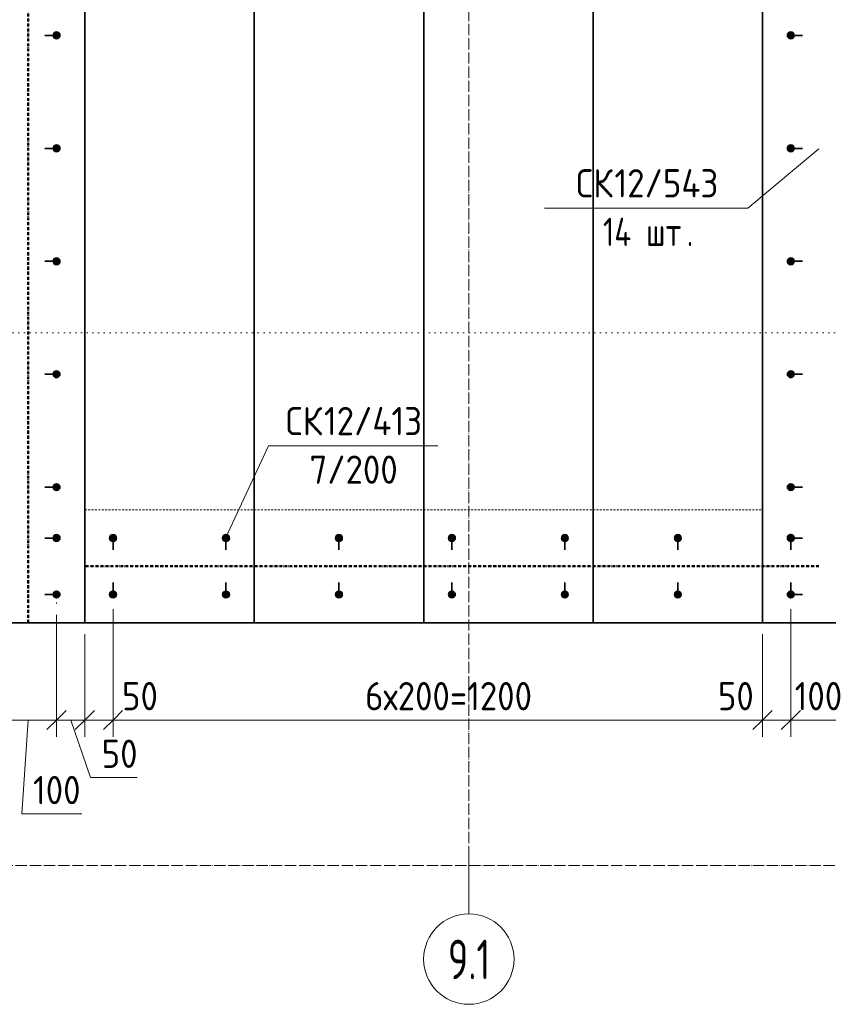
# Model space of a CAD drawing. Header units: millimetres. Extents: x 20745 to 44684, y -2139 to 75713.
# Tile 26 of 28: x 42494 to 43926, y 72149 to 73893. Entities that reach past the tile are written whole.
import ezdxf

# ---------------------------------------------------------------- set-up
doc = ezdxf.new("R2010")
doc.units = ezdxf.units.MM
for name, pattern in [('01 Штриховая _4 мм_', [6, 3.5, -2.5]), ('02 Штрихпунктирная _20 мм_', [25, 20, -2.5, 0, -2.5]), ('03 Штрихпункт с 2 точками _5 мм_', [8.6, 5, -1.2, 0, -1.2, 0, -1.2]), ('04 Пунктир 10мм', [10, 0, -10])]:
    doc.linetypes.add(name, pattern=pattern)
for name, color, linetype, lineweight in [('AA_Dim', 7, 'Continuous', 9), ('AA_Dim-20', 7, 'Continuous', 9), ('AA_Linii', 7, 'Continuous', 9), ('AA_Razrez', 7, 'Continuous', 9), ('AA_Vinoska', 7, 'Continuous', 9), ('AF_Element', 7, 'Continuous', 60), ('AF_Element_Арматура', 7, 'Continuous', 20), ('AF_Element_Опалубка', 7, 'Continuous', 20), ('AF_Perekritie', 7, 'Continuous', 60), ('AF_Perekritie_Опалубка', 7, 'Continuous', 20), ('AF_Stena', 7, '01 Штриховая _4 мм_', 20), ('AF_Stena_Опалубка', 7, 'Continuous', 20), ('KR_Armatura', 7, 'Continuous', 20), ('KR_Armatura_Tonkie', 7, 'Continuous', 20), ('Оси', 7, 'Continuous', 9)]:
    doc.layers.add(name, color=color, linetype=linetype, lineweight=lineweight)
doc.styles.add('ISOCPEUR', font='isocpeur.ttf', dxfattribs={"width": 0.7, "height": 70})
doc.styles.add('ISOCPEUR_2', font='isocpeur.ttf', dxfattribs={"width": 0.9, "height": 50})
doc.styles.add('ISOCPEUR_3', font='isocpeur.ttf', dxfattribs={"width": 0.8, "height": 50})
doc.dimstyles.new('00_Точн_3_знака__прозр_', dxfattribs={"dimscale": 304.8, "dimtxt": 49.799059, "dimasz": 0.111549, "dimexe": 0.098425, "dimexo": 0.065617, "dimgap": 0.006562, "dimtad": 1, "dimdec": 3, "dimrnd": 0.001, "dimdsep": 46, "dimtxsty": 'ISOCPEUR_2', "dimblk1": 'OBLIQUE', "dimblk2": 'OBLIQUE', "dimsah": 1, "dimcen": 0.09, "dimdle": 0.098425, "dimazin": 0, "dimtfac": 1, "dimtdec": 4, "dimtix": 1, "dimtmove": 0, "dimatfit": 3, "dimfxl": 1, "dimtvp": 1, "dimtolj": 1, "dimtzin": 0, "dimlwd": 18, "dimlwe": 18, "dimarcsym": 2})
doc.dimstyles.new('00_Точн_3_знака__прозр__1', dxfattribs={"dimscale": 304.8, "dimtxt": 49.799059, "dimasz": 0.111549, "dimexe": 0.098425, "dimexo": 0.065617, "dimgap": 0.006562, "dimtad": 1, "dimdec": 3, "dimrnd": 0.001, "dimdsep": 46, "dimtxsty": 'ISOCPEUR_2', "dimblk1": 'OBLIQUE', "dimblk2": 'OBLIQUE', "dimsah": 1, "dimcen": 0.09, "dimdle": 0.098425, "dimazin": 0, "dimtfac": 1, "dimtdec": 4, "dimtix": 1, "dimtmove": 1, "dimatfit": 3, "dimfxl": 1, "dimtvp": 1, "dimtolj": 1, "dimtzin": 0, "dimlwd": 18, "dimlwe": 18, "dimarcsym": 2})
doc.dimstyles.new('05_Округл_1мм__прозр_', dxfattribs={"dimscale": 304.8, "dimtxt": 49.799059, "dimasz": 0.111549, "dimexe": 0.098425, "dimexo": 0.065617, "dimgap": 0.006562, "dimtad": 1, "dimdec": 0, "dimdsep": 46, "dimtxsty": 'ISOCPEUR_2', "dimblk1": 'OBLIQUE', "dimblk2": 'OBLIQUE', "dimsah": 1, "dimcen": 0.09, "dimdle": 0.098425, "dimazin": 0, "dimtfac": 1, "dimtdec": 4, "dimtix": 1, "dimtmove": 1, "dimatfit": 3, "dimfxl": 1, "dimtvp": 1, "dimtolj": 1, "dimtzin": 0, "dimlwd": 18, "dimlwe": 18, "dimarcsym": 2})
doc.dimstyles.new('05_Округл_1мм__прозр__1', dxfattribs={"dimscale": 304.8, "dimtxt": 49.799059, "dimasz": 0.111549, "dimexe": 0.098425, "dimexo": 0.065617, "dimgap": 0.006562, "dimtad": 1, "dimdec": 0, "dimdsep": 46, "dimtxsty": 'ISOCPEUR_2', "dimblk1": 'OBLIQUE', "dimblk2": 'OBLIQUE', "dimsah": 1, "dimcen": 0.09, "dimdle": 0.098425, "dimazin": 0, "dimtfac": 1, "dimtdec": 4, "dimtix": 1, "dimtmove": 0, "dimatfit": 3, "dimfxl": 1, "dimtvp": 1, "dimtolj": 1, "dimtzin": 0, "dimlwd": 18, "dimlwe": 18, "dimarcsym": 2})

# ---------------------------------------------------------------- blocks, each defined once
blk = doc.blocks.new('Лестница тип 2 ед1 - Лестница тип 2 ед1-3669405-Арм_КР_-0_100_1 этаж копия 2 копия 1')
at = {"layer": 'AF_Perekritie', "lineweight": 35}
for p, q in [((23320.1, 75115), (23320.1, 72825)), ((23620.1, 75115), (23620.1, 72825)), ((23920.1, 75115), (23920.1, 72825)), ((24220.1, 75115), (24220.1, 72825)), ((24520.1, 75115), (24520.1, 72825)), ((23620.1, 72825), (23320.1, 72825)), ((23920.1, 72825), (23620.1, 72825)), ((23920.1, 72825), (24520.1, 72825)), ((24820.1, 72825), (24520.1, 72825))]:
    blk.add_line(p, q, dxfattribs=at)
blk = doc.blocks.new('Лестница тип 2 ед2 - Лестница тип 2 ед1-3683842-Арм_КР_-0_100_1 этаж копия 2 копия 1')
at = {"layer": 'AF_Element', "lineweight": 20}
for p, q in [((23320.1, 74915), (23320.1, 73025)), ((24520.1, 73025), (24520.1, 74915))]:
    blk.add_line(p, q, dxfattribs=at)
blk = doc.blocks.new('265_Выпуски из плиты П одной длины _ОбщМод_Линия_ - В2 _d12_ L1600_-3824464-Арм_КР_-0_100_1 этаж копия 2 копия 1')
at = {"layer": 'AF_Element', "linetype": '03 Штрихпункт с 2 точками _5 мм_', "lineweight": 50}
blk.add_line((0, 0), (2290, 0), dxfattribs=at)
blk = doc.blocks.new('351_Ряд стержней П переменный шаг _НесАрм_РабПлоск_ - Тип 1-3824490-Арм_КР_-0_100_1 этаж копия 2 копия 1')
at = {"layer": 'KR_Armatura_Tonkie', "lineweight": 35}
for points in [[(94, -111), (95.6, -110.8), (97, -110.2), (98.2, -109.2), (99.2, -108), (99.8, -106.6), (100, -105), (99.8, -103.4), (99.2, -102), (98.2, -100.8), (97, -99.8), (95.6, -99.2), (94, -99), (92.4, -99.2), (91, -99.8), (89.6, -101), (88.8, -102), (88.2, -103.4), (88, -105), (88.2, -106.6), (88.8, -108), (90.3, -109.6), (91, -110.2), (92.4, -110.8)], [(94, -311), (95.6, -310.8), (97.1, -310.1), (98.2, -309.2), (99.2, -308), (99.8, -306.6), (100, -305), (99.8, -303.4), (99.2, -302), (98.2, -300.8), (97, -299.8), (95.6, -299.2), (94, -299), (92.4, -299.2), (91, -299.8), (89.6, -301), (88.8, -302), (88.2, -303.4), (88, -305), (88.2, -306.6), (88.8, -308), (89.8, -309.2), (91, -310.2), (92.4, -310.8)], [(94, -511), (95.9, -510.6), (97, -510.2), (98.2, -509.2), (99.2, -508), (99.8, -506.6), (100, -505), (99.8, -503.4), (99.2, -502), (98.2, -500.8), (97, -499.8), (95.6, -499.2), (94, -499), (92.4, -499.2), (91, -499.8), (89.6, -501), (88.8, -502), (88.2, -503.4), (88, -505), (88.2, -506.6), (88.8, -508), (89.8, -509.2), (91, -510.2), (92.4, -510.8)], [(94, -711), (95.6, -710.8), (97, -710.2), (98.2, -709.2), (99.2, -708), (99.8, -706.6), (100, -705), (99.8, -703.4), (99.2, -702), (98.2, -700.8), (97, -699.8), (95.6, -699.2), (94, -699), (92.4, -699.2), (91, -699.8), (89.6, -701), (88.8, -702), (88.2, -703.4), (88, -705), (88.2, -706.6), (88.8, -708), (89.8, -709.2), (91, -710.2), (92.4, -710.8)], [(94, -911), (95.6, -910.8), (97, -910.2), (98.2, -909.2), (99.2, -908), (99.8, -906.6), (100, -905), (99.8, -903.4), (99.2, -902), (98.2, -900.8), (97, -899.8), (95.6, -899.2), (94, -899), (92.4, -899.2), (91, -899.8), (89.6, -901), (88.8, -902), (88.2, -903.4), (88, -905), (88.2, -906.6), (88.8, -908), (89.8, -909.2), (91, -910.2), (92.4, -910.8)], [(94, -1001), (95.6, -1000.8), (97, -1000.2), (98.2, -999.2), (99.2, -998), (99.8, -996.6), (100, -995), (99.8, -993.4), (99.2, -992), (98.2, -990.8), (97, -989.8), (95.6, -989.2), (94, -989), (92.4, -989.2), (91, -989.8), (89.6, -991), (88.8, -992), (88.2, -993.4), (88, -995), (88.2, -996.6), (88.8, -998), (89.8, -999.2), (91, -1000.2), (92.4, -1000.8)], [(94, -1101), (95.6, -1100.8), (97, -1100.2), (98.2, -1099.2), (99.2, -1098), (99.8, -1096.6), (100, -1095), (99.8, -1093.4), (99.2, -1092), (98.2, -1090.8), (97, -1089.8), (95.6, -1089.2), (94, -1089), (92.4, -1089.2), (91, -1089.8), (89.6, -1091), (88.8, -1092), (88.2, -1093.4), (88, -1095), (88.2, -1096.6), (88.8, -1098), (89.8, -1099.2), (91, -1100.2), (92.4, -1100.8)]]:
    blk.add_hatch(color=256, dxfattribs=at).paths.add_polyline_path(points)
at = {"layer": 'KR_Armatura'}
for centre in [(94, -105), (94, -305), (94, -505), (94, -705), (94, -905), (94, -995), (94, -1095)]:
    blk.add_circle(centre, 6, dxfattribs=at)
at = {"layer": 'KR_Armatura_Tonkie', "lineweight": 35}
for p, q in [((88, -105), (73, -105)), ((88, -305), (73, -305)), ((88, -505), (73, -505)), ((88, -705), (73, -705)), ((88, -905), (73, -905)), ((88, -995), (73, -995)), ((88, -1095), (73, -1095))]:
    blk.add_line(p, q, dxfattribs=at)
for centre, start, end in [((94, -105), 0, 180), ((94, -105), 180, 360), ((94, -305), 0, 180), ((94, -305), 180, 360), ((94, -505), 0, 180), ((94, -505), 180, 360), ((94, -705), 0, 180), ((94, -705), 180, 360), ((94, -905), 0, 180), ((94, -905), 180, 360), ((94, -995), 0, 180), ((94, -995), 180, 360), ((94, -1095), 0, 180), ((94, -1095), 180, 360)]:
    blk.add_arc(centre, 6, start, end, dxfattribs=at)
blk = doc.blocks.new('265_Выпуски из плиты П одной длины _ОбщМод_Линия_ - В3 _d12_ L1800_-3761219-Арм_КР_-0_100_1 этаж копия 2 копия 1')
at = {"layer": 'AF_Element', "linetype": '03 Штрихпункт с 2 точками _5 мм_', "lineweight": 50}
blk.add_line((0, 0), (1300, 0), dxfattribs=at)
blk = doc.blocks.new('351_Ряд стержней П переменный шаг _НесАрм_РабПлоск_ - Тип 1-V10-Арм_КР_-0_100_1 этаж копия 2 копия 1')
at = {"layer": 'KR_Armatura_Tonkie', "lineweight": 35}
h = blk.add_hatch(color=256, dxfattribs=at)
h.paths.add_polyline_path([(0, 600), (0, 600), (-0.1, 598.9)])
h.paths.add_polyline_path([(-9, 594.8), (-10.2, 595.8), (-11.2, 597), (-11.2, 597), (-10.2, 595.8), (-9, 594.8)])
h.paths.add_polyline_path([(-0.2, 598.4), (-0.8, 597), (-1.8, 595.8), (-3, 594.8), (-4.4, 594.2), (-6, 594), (-7.6, 594.2), (-7.5, 594.2), (-6, 594), (-4.4, 594.2), (-3, 594.8), (-1.7, 595.9), (-0.8, 597), (-0.2, 598.4)])
h = blk.add_hatch(color=256, dxfattribs=at)
h.paths.add_polyline_path([(100, 600), (100, 600), (99.9, 598.9)])
h.paths.add_polyline_path([(99.8, 598.4), (99.2, 597), (98.2, 595.7), (97, 594.8), (95.5, 594.2), (94, 594), (92.4, 594.2), (91, 594.8), (89.8, 595.8), (88.8, 597), (88.8, 597), (89.8, 595.8), (91, 594.8), (92.5, 594.2), (94, 594), (95.6, 594.2), (97, 594.8), (98.6, 596.2), (99.2, 597), (99.8, 598.4)])
for points in [[(0, 400), (-0.2, 401.6), (-0.8, 403), (-1.8, 404.2), (-3, 405.2), (-4.4, 405.8), (-6, 406), (-7.6, 405.8), (-9, 405.2), (-10.2, 404.2), (-11.2, 403), (-11.8, 401.6), (-12, 400), (-11.8, 398.4), (-11.2, 397), (-10.2, 395.8), (-9, 394.8), (-7.6, 394.2), (-6, 394), (-4.4, 394.2), (-3, 394.8), (-1.7, 395.9), (-0.8, 397), (-0.2, 398.4)], [(100, 400), (99.8, 401.6), (99.2, 403), (98.2, 404.2), (97, 405.2), (95.6, 405.8), (94, 406), (92.4, 405.8), (91, 405.2), (89.8, 404.2), (88.8, 403), (88.2, 401.6), (88, 400), (88.2, 398.4), (88.8, 397), (89.8, 395.8), (91, 394.8), (92.4, 394.2), (94, 394), (95.6, 394.2), (97, 394.8), (98.6, 396.2), (99.2, 397), (99.8, 398.4)], [(0, 200), (-0.2, 201.6), (-0.8, 203), (-2, 204.5), (-3, 205.2), (-4.4, 205.8), (-6, 206), (-7.6, 205.8), (-9, 205.2), (-10.2, 204.2), (-11.2, 203), (-11.8, 201.6), (-12, 200), (-11.8, 198.4), (-11.2, 197), (-10.2, 195.8), (-9, 194.8), (-7.6, 194.2), (-6, 194), (-4.4, 194.2), (-3, 194.8), (-1.7, 195.9), (-0.8, 197), (-0.2, 198.4)], [(100, 200), (99.8, 201.6), (99.2, 203), (98, 204.5), (97, 205.2), (95.6, 205.8), (94, 206), (92.4, 205.8), (91, 205.2), (89.8, 204.2), (88.8, 203), (88.2, 201.6), (88, 200), (88.2, 198.4), (88.8, 197), (89.8, 195.8), (91, 194.8), (92.4, 194.2), (94, 194), (95.6, 194.2), (97, 194.8), (98.6, 196.2), (99.2, 197), (99.8, 198.4)], [(0, 0), (-0.2, 1.6), (-0.8, 3), (-1.8, 4.2), (-3, 5.2), (-4.4, 5.8), (-6, 6), (-7.6, 5.8), (-9, 5.2), (-10.2, 4.2), (-11.2, 3), (-11.8, 1.6), (-12, 0), (-11.8, -1.6), (-11.2, -3), (-10.2, -4.2), (-9, -5.2), (-7.6, -5.8), (-6, -6), (-4.4, -5.8), (-3, -5.2), (-1.8, -4.2), (-0.8, -3), (-0.2, -1.3)], [(100, 0), (99.8, 1.6), (99.2, 3), (98.2, 4.2), (97, 5.2), (95.6, 5.8), (94, 6), (92.4, 5.8), (91, 5.2), (89.8, 4.2), (88.8, 3), (88.2, 1.6), (88, 0), (88.2, -1.6), (88.8, -3), (89.8, -4.2), (91, -5.2), (92.4, -5.8), (94, -6), (95.6, -5.8), (97, -5.2), (98.2, -4.2), (99.2, -3), (99.8, -1.3)], [(0, -200), (-0.2, -198.4), (-0.8, -197), (-1.8, -195.8), (-3, -194.8), (-4.4, -194.2), (-6, -194), (-7.6, -194.2), (-9, -194.8), (-10.2, -195.8), (-11.2, -197), (-11.8, -198.4), (-12, -200), (-11.8, -201.6), (-11.2, -203), (-10.2, -204.2), (-9, -205.2), (-7.6, -205.8), (-6, -206), (-4.4, -205.8), (-3, -205.2), (-1.7, -204.1), (-0.8, -203), (-0.2, -201.6)], [(100, -200), (99.8, -198.4), (99.2, -197), (98.2, -195.8), (97, -194.8), (95.6, -194.2), (94, -194), (92.4, -194.2), (91, -194.8), (89.8, -195.8), (88.8, -197), (88.2, -198.4), (88, -200), (88.2, -201.6), (88.8, -203), (89.8, -204.2), (91, -205.2), (92.4, -205.8), (94, -206), (95.6, -205.8), (97, -205.2), (98.6, -203.8), (99.2, -203), (99.8, -201.6)], [(0, -400), (-0.2, -398.4), (-0.8, -397), (-1.8, -395.7), (-3, -394.8), (-4.4, -394.2), (-6, -394), (-7.6, -394.2), (-9, -394.8), (-10.2, -395.8), (-11.2, -397), (-11.8, -398.4), (-12, -400), (-11.8, -401.6), (-11.2, -403), (-10.2, -404.2), (-9, -405.2), (-7.6, -405.8), (-6, -406), (-4.4, -405.8), (-3, -405.2), (-1.7, -404.1), (-0.8, -403), (-0.2, -401.6)], [(100, -400), (99.8, -398.4), (99.2, -397), (98.2, -395.7), (97, -394.8), (95.6, -394.2), (94, -394), (92.4, -394.2), (91, -394.8), (89.8, -395.8), (88.8, -397), (88.2, -398.4), (88, -400), (88.2, -401.6), (88.8, -403), (89.8, -404.2), (91, -405.2), (92.4, -405.8), (94, -406), (95.6, -405.8), (97, -405.2), (98.6, -403.8), (99.2, -403), (99.8, -401.6)], [(0, -600), (-0.2, -598.4), (-0.8, -597), (-1.8, -595.8), (-3, -594.8), (-4.4, -594.2), (-6, -594), (-7.6, -594.2), (-9, -594.8), (-10.2, -595.8), (-11.2, -597), (-11.8, -598.4), (-12, -600), (-11.8, -601.6), (-11.2, -603), (-10.2, -604.2), (-9, -605.2), (-7.6, -605.8), (-6, -606), (-4.4, -605.8), (-3, -605.2), (-1.8, -604.2), (-0.8, -603), (-0.2, -601.5)], [(100, -600), (99.8, -598.4), (99.2, -597), (98.2, -595.8), (97, -594.8), (95.6, -594.2), (94, -594), (92.4, -594.2), (91, -594.8), (89.8, -595.8), (88.8, -597), (88.2, -598.4), (88, -600), (88.2, -601.6), (88.8, -603), (89.8, -604.2), (91, -605.2), (92.4, -605.8), (94, -606), (95.6, -605.8), (97, -605.2), (98.2, -604.2), (99.2, -603), (99.8, -601.5)]]:
    blk.add_hatch(color=256, dxfattribs=at).paths.add_polyline_path(points)
at = {"layer": 'KR_Armatura'}
for centre in [(-6, 400), (94, 400), (-6, 200), (94, 200), (-6, 0), (94, 0), (-6, -200), (94, -200), (-6, -400), (94, -400), (-6, -600), (94, -600)]:
    blk.add_circle(centre, 6, dxfattribs=at)
at = {"layer": 'KR_Armatura_Tonkie', "lineweight": 35}
for p, q in [((0, 600), (15, 600)), ((88, 600), (73, 600)), ((0, 400), (15, 400)), ((88, 400), (73, 400)), ((0, 200), (15, 200)), ((88, 200), (73, 200)), ((0, 0), (15, 0)), ((88, 0), (73, 0)), ((0, -200), (15, -200)), ((88, -200), (73, -200)), ((0, -400), (15, -400)), ((88, -400), (73, -400)), ((0, -600), (15, -600)), ((88, -600), (73, -600))]:
    blk.add_line(p, q, dxfattribs=at)
for centre, start, end in [((-6, 600), 45, 180), ((-6, 600), 180, 315), ((-6, 600), 360, 43.313), ((-6, 600), 316.687, 0), ((94, 600), 360, 180), ((94, 600), 180, 360), ((-6, 400), 360, 180), ((94, 400), 360, 180), ((-6, 400), 180, 0), ((94, 400), 180, 360), ((-6, 200), 360, 180), ((-6, 200), 180, 360), ((94, 200), 360, 180), ((94, 200), 180, 360), ((-6, 0), 360, 180), ((-6, 0), 180, 360), ((94, 0), 360, 180), ((94, 0), 180, 360), ((-6, -200), 360, 180), ((-6, -200), 180, 360), ((94, -200), 360, 180), ((94, -200), 180, 360), ((-6, -400), 360, 180), ((-6, -400), 180, 0), ((94, -400), 360, 180), ((94, -400), 180, 360), ((-6, -600), 360, 180), ((-6, -600), 180, 0), ((94, -600), 360, 180), ((94, -600), 180, 360)]:
    blk.add_arc(centre, 6, start, end, dxfattribs=at)
blk = doc.blocks.new('351_Ряд стержней П переменный шаг _НесАрм_РабПлоск_ - Тип 1-3852947-Арм_КР_-0_100_1 этаж копия 2 копия 1')
at = {"layer": 'KR_Armatura_Tonkie', "lineweight": 35}
for points in [[(-6, -111), (-4.4, -110.8), (-3, -110.2), (-1.8, -109.2), (-0.8, -108), (-0.2, -106.6), (0, -105), (-0.2, -103.4), (-0.8, -102), (-1.8, -100.8), (-3, -99.8), (-4.4, -99.2), (-6, -99), (-7.6, -99.2), (-9, -99.8), (-10.2, -100.8), (-11.2, -102), (-11.8, -103.4), (-12, -105), (-11.8, -106.6), (-11.2, -108), (-9.7, -109.6), (-9, -110.2), (-7.6, -110.8)], [(-6, -311), (-4.4, -310.8), (-2.9, -310.1), (-1.8, -309.2), (-0.8, -308), (-0.2, -306.6), (0, -305), (-0.2, -303.4), (-0.8, -302), (-1.8, -300.8), (-3, -299.8), (-4.4, -299.2), (-6, -299), (-7.6, -299.2), (-9, -299.8), (-10.2, -300.8), (-11.2, -302), (-11.8, -303.4), (-12, -305), (-11.8, -306.6), (-11.2, -308), (-10.2, -309.2), (-9, -310.2), (-7.6, -310.8)], [(-6, -511), (-4.1, -510.6), (-3, -510.2), (-1.8, -509.2), (-0.8, -508), (-0.2, -506.6), (0, -505), (-0.2, -503.4), (-0.8, -502), (-1.8, -500.8), (-3, -499.8), (-4.4, -499.2), (-6, -499), (-7.6, -499.2), (-9, -499.8), (-10.2, -500.8), (-11.2, -502), (-11.8, -503.4), (-12, -505), (-11.8, -506.6), (-11.2, -508), (-10.2, -509.2), (-9, -510.2), (-7.6, -510.8)], [(-6, -711), (-4.4, -710.8), (-3, -710.2), (-1.8, -709.2), (-0.8, -708), (-0.2, -706.6), (0, -705), (-0.2, -703.4), (-0.8, -702), (-1.8, -700.8), (-3, -699.8), (-4.4, -699.2), (-6, -699), (-7.6, -699.2), (-9, -699.8), (-10.2, -700.8), (-11.2, -702), (-11.8, -703.4), (-12, -705), (-11.8, -706.6), (-11.2, -708), (-10.2, -709.2), (-9, -710.2), (-7.1, -710.9)], [(-6, -911), (-4.4, -910.8), (-3, -910.2), (-1.8, -909.2), (-0.8, -908), (-0.2, -906.6), (0, -905), (-0.2, -903.4), (-0.8, -902), (-1.8, -900.8), (-3, -899.8), (-5.2, -899.1), (-6.8, -899.1), (-7.6, -899.2), (-9, -899.8), (-10.2, -900.8), (-11.2, -902), (-11.8, -903.4), (-12, -905), (-11.8, -906.6), (-11.2, -908), (-10.2, -909.2), (-9, -910.2), (-7.1, -910.9)], [(-6, -1001), (-4.4, -1000.8), (-3, -1000.2), (-1.8, -999.2), (-0.8, -998), (-0.2, -996.5), (0, -995), (-0.2, -993.4), (-0.8, -992), (-1.8, -990.8), (-3, -989.8), (-4.5, -989.2), (-6, -989), (-9, -989.8), (-10.2, -990.8), (-11.2, -992), (-11.8, -993.4), (-12, -995), (-11.8, -996.6), (-11.2, -998), (-10.1, -999.3), (-9, -1000.2), (-7.1, -1000.9)], [(-6, -1101), (-4.4, -1100.8), (-3, -1100.2), (-1.8, -1099.2), (-0.8, -1098), (-0.2, -1096.6), (0, -1095), (-0.2, -1093.4), (-0.8, -1092), (-1.8, -1090.8), (-3, -1089.8), (-4.4, -1089.2), (-6, -1089), (-7.6, -1089.2), (-9, -1089.8), (-10.2, -1090.8), (-11.2, -1092), (-11.8, -1093.5), (-12, -1095), (-11.8, -1096.6), (-11.2, -1098), (-9.8, -1099.6), (-9, -1100.2), (-7.1, -1100.9)]]:
    blk.add_hatch(color=256, dxfattribs=at).paths.add_polyline_path(points)
at = {"layer": 'KR_Armatura'}
for centre in [(-6, -105), (-6, -305), (-6, -505), (-6, -705), (-6, -905), (-6, -995), (-6, -1095)]:
    blk.add_circle(centre, 6, dxfattribs=at)
at = {"layer": 'KR_Armatura_Tonkie', "lineweight": 35}
for p, q in [((0, -105), (15, -105)), ((0, -305), (15, -305)), ((0, -505), (15, -505)), ((0, -705), (15, -705)), ((0, -905), (15, -905)), ((0, -995), (15, -995)), ((0, -1095), (15, -1095))]:
    blk.add_line(p, q, dxfattribs=at)
for centre, start, end in [((-6, -105), 360, 180), ((-6, -105), 180, 360), ((-6, -305), 360, 180), ((-6, -305), 180, 360), ((-6, -505), 360, 180), ((-6, -505), 180, 360), ((-6, -705), 360, 180), ((-6, -705), 180, 360), ((-6, -905), 360, 180), ((-6, -905), 180, 360), ((-6, -995), 360, 180), ((-6, -995), 180, 360), ((-6, -1095), 360, 180), ((-6, -1095), 180, 360)]:
    blk.add_arc(centre, 6, start, end, dxfattribs=at)
blk = doc.blocks.new('Ось сетки - d_4мм-2765513-Арм_КР_-0_100_1 этаж копия 2 копия 1')
at = {"layer": 'Оси'}
for start, end in [(360, 180), (360, 180), (180, 360), (180, 360)]:
    blk.add_arc((0, 0), 4, start, end, dxfattribs=at)
blk = doc.blocks.new('042_М_Арматуры - Диам длина поз _ Шаг колво-3174169-Арм_КР_-0_100_1 этаж копия 2 копия 1')
at = {"layer": 'AA_Vinoska'}
blk.add_line((-7.5, 0), (7.5, 0), dxfattribs=at)
blk = doc.blocks.new('042_М_Арматуры - Диам длина поз _ Комментарий-2260297-Арм_КР_-0_100_1 этаж копия 2 копия 1')
at = {"layer": 'AA_Vinoska'}
blk.add_line((-9, 0), (9, 0), dxfattribs=at)
blk = doc.blocks.new('DIMBLOCK52-Арм_КР_-0_100_1 этаж копия 2 копия 1')
at = {"layer": 'AA_Dim-20', "lineweight": 18}
for p, q in [((42659.1, 72652.7), (42659.1, 72849)), ((43859.1, 72652.7), (43859.1, 72849)), ((42629.1, 72652.7), (43889.1, 72652.7)), ((42659.1, 72652.7), (42659.1, 72622.7)), ((43859.1, 72652.7), (43859.1, 72622.7))]:
    blk.add_line(p, q, dxfattribs=at)
at = {"layer": 'AA_Dim-20', "lineweight": 30}
for p, q in [((42659.1, 72652.7), (42676.1, 72669.7)), ((43859.1, 72652.7), (43876.1, 72669.7)), ((42659.1, 72652.7), (42642.1, 72635.7)), ((43859.1, 72652.7), (43842.1, 72635.7))]:
    blk.add_line(p, q, dxfattribs=at)
at = {"layer": 'AA_Dim-20', "color": 0, "lineweight": 18, "insert": (43105.4, 72720), "char_height": 50, "width": 368.896, "attachment_point": 1, "line_spacing_factor": 1.149209, "style": 'ISOCPEUR_2'}
blk.add_mtext('6х200=1200', dxfattribs=at)
blk = doc.blocks.new('_None')
blk = doc.blocks.new('DIMBLOCK58-Арм_КР_-0_100_1 этаж копия 2 копия 1')
at = {"layer": 'AA_Dim-20', "lineweight": 18}
for p, q in [((43859.1, 72849), (43859.1, 72622.7)), ((43859.1, 72652.7), (43859.1, 72849)), ((43809.1, 72805), (43809.1, 72622.7)), ((43809.1, 72652.7), (43809.1, 72805)), ((43730, 72652.7), (43813.2, 72652.7)), ((43779.1, 72652.7), (43859.1, 72652.7)), ((43813.2, 72652.7), (43834.1, 72652.7))]:
    blk.add_line(p, q, dxfattribs=at)
at = {"layer": 'AA_Dim-20', "lineweight": 30}
for p, q in [((43809.1, 72652.7), (43826.1, 72669.7)), ((43859.1, 72652.7), (43876.1, 72669.7)), ((43809.1, 72652.7), (43792.1, 72635.7)), ((43859.1, 72652.7), (43842.1, 72635.7))]:
    blk.add_line(p, q, dxfattribs=at)
at = {"layer": 'AA_Dim-20', "color": 0, "lineweight": 18, "insert": (43730, 72720), "char_height": 50, "width": 75.848, "attachment_point": 1, "line_spacing_factor": 1.149209, "style": 'ISOCPEUR_2'}
blk.add_mtext('50', dxfattribs=at)
blk = doc.blocks.new('_Oblique')
at = {"color": 0, "linetype": 'ByBlock', "lineweight": -2}
blk.add_line((-0.5, -0.5), (0.5, 0.5), dxfattribs=at)
blk = doc.blocks.new('DIMBLOCK59-Арм_КР_-0_100_1 этаж копия 2 копия 1')
at = {"layer": 'AA_Dim-20', "lineweight": 18}
for p, q in [((43859.1, 72849), (43859.1, 72622.7)), ((43859.1, 72652.7), (43859.1, 72849)), ((43959.1, 72849), (43959.1, 72622.7)), ((43959.1, 72652.7), (43959.1, 72849)), ((43859.1, 72652.7), (43959.1, 72652.7))]:
    blk.add_line(p, q, dxfattribs=at)
at = {"layer": 'AA_Dim-20', "lineweight": 30}
for p, q in [((43859.1, 72652.7), (43876.1, 72669.7)), ((43959.1, 72652.7), (43976.1, 72669.7)), ((43859.1, 72652.7), (43842.1, 72635.7)), ((43959.1, 72652.7), (43942.1, 72635.7))]:
    blk.add_line(p, q, dxfattribs=at)
at = {"layer": 'AA_Dim-20', "color": 0, "lineweight": 18, "insert": (43866, 72720), "char_height": 50, "width": 103.429, "attachment_point": 1, "line_spacing_factor": 1.149209, "style": 'ISOCPEUR_2'}
blk.add_mtext('100', dxfattribs=at)
blk = doc.blocks.new('DIMBLOCK64-Арм_КР_-0_100_1 этаж копия 2 копия 1')
at = {"layer": 'AA_Dim-20', "lineweight": 18}
for p, q in [((42459.1, 72839), (42459.1, 72622.7)), ((42459.1, 72652.7), (42459.1, 72839)), ((42559.1, 72839), (42559.1, 72622.7)), ((42559.1, 72652.7), (42559.1, 72839)), ((42459.1, 72652.7), (42559.1, 72652.7)), ((42497.4, 72486.4), (42509.1, 72652.7)), ((42603.6, 72486.4), (42497.4, 72486.4))]:
    blk.add_line(p, q, dxfattribs=at)
at = {"layer": 'AA_Dim-20', "lineweight": 30}
for p, q in [((42459.1, 72652.7), (42476.1, 72669.7)), ((42559.1, 72652.7), (42576.1, 72669.7)), ((42459.1, 72652.7), (42442.1, 72635.7)), ((42559.1, 72652.7), (42542.1, 72635.7))]:
    blk.add_line(p, q, dxfattribs=at)
at = {"layer": 'AA_Dim-20', "color": 0, "lineweight": 18, "insert": (42517.4, 72553.7), "char_height": 50, "width": 103.429, "attachment_point": 1, "line_spacing_factor": 1.149209, "style": 'ISOCPEUR_2'}
blk.add_mtext('100', dxfattribs=at)
blk = doc.blocks.new('DIMBLOCK65-Арм_КР_-0_100_1 этаж копия 2 копия 1')
at = {"layer": 'AA_Dim-20', "lineweight": 18}
for p, q in [((42559.1, 72839), (42559.1, 72622.7)), ((42559.1, 72652.7), (42559.1, 72839)), ((42609.1, 72805), (42609.1, 72622.7)), ((42609.1, 72652.7), (42609.1, 72805)), ((42559.1, 72652.7), (42609.1, 72652.7)), ((42618.9, 72550.7), (42584.1, 72652.7)), ((42702.1, 72550.7), (42618.9, 72550.7))]:
    blk.add_line(p, q, dxfattribs=at)
at = {"layer": 'AA_Dim-20', "lineweight": 30}
for p, q in [((42559.1, 72652.7), (42576.1, 72669.7)), ((42609.1, 72652.7), (42626.1, 72669.7)), ((42559.1, 72652.7), (42542.1, 72635.7)), ((42609.1, 72652.7), (42592.1, 72635.7))]:
    blk.add_line(p, q, dxfattribs=at)
at = {"layer": 'AA_Dim-20', "color": 0, "lineweight": 18, "insert": (42638.9, 72618), "char_height": 50, "width": 75.848, "attachment_point": 1, "line_spacing_factor": 1.149209, "style": 'ISOCPEUR_2'}
blk.add_mtext('50', dxfattribs=at)
blk = doc.blocks.new('DIMBLOCK66-Арм_КР_-0_100_1 этаж копия 2 копия 1')
at = {"layer": 'AA_Dim-20', "lineweight": 18}
for p, q in [((42659.1, 72849), (42659.1, 72622.7)), ((42659.1, 72652.7), (42659.1, 72849)), ((42609.1, 72805), (42609.1, 72622.7)), ((42609.1, 72652.7), (42609.1, 72805)), ((42609.1, 72652.7), (42689.1, 72652.7)), ((42655, 72652.7), (42634.1, 72652.7)), ((42738.2, 72652.7), (42655, 72652.7))]:
    blk.add_line(p, q, dxfattribs=at)
at = {"layer": 'AA_Dim-20', "lineweight": 30}
for p, q in [((42609.1, 72652.7), (42626.1, 72669.7)), ((42659.1, 72652.7), (42676.1, 72669.7)), ((42609.1, 72652.7), (42592.1, 72635.7)), ((42659.1, 72652.7), (42642.1, 72635.7))]:
    blk.add_line(p, q, dxfattribs=at)
at = {"layer": 'AA_Dim-20', "color": 0, "lineweight": 18, "insert": (42675, 72720), "char_height": 50, "width": 75.848, "attachment_point": 1, "line_spacing_factor": 1.149209, "style": 'ISOCPEUR_2'}
blk.add_mtext('50', dxfattribs=at)

msp = doc.modelspace()

# ---------------------------------------------------------------- linework, layer by layer
at = {"layer": 'AA_Linii'}
for p, q in [((42559.0831, 72859), (42559.0831, 72861)), ((40719.0831, 72825), (44109.0831, 72825))]:
    msp.add_line(p, q, dxfattribs=at)
at = {"layer": 'AA_Razrez', "linetype": '04 Пунктир 10мм'}
msp.add_line((40219.617, 73338.4996), (44580.7675, 73338.4996), dxfattribs=at)
at = {"layer": 'AA_Vinoska'}
for p, q in [((43908.7635, 73663.9234), (43783.2953, 73559.0512)), ((42859.0809, 72975.7505), (42934.1144, 73137.9797))]:
    msp.add_line(p, q, dxfattribs=at)
at = {"layer": 'AF_Perekritie_Опалубка', "lineweight": 35}
for p, q in [((42609.0831, 72825), (42609.0831, 75115)), ((40719.0831, 72825), (42609.0831, 72825))]:
    msp.add_line(p, q, dxfattribs=at)
at = {"layer": 'AF_Stena'}
msp.add_line((42609.0831, 73025), (43809.0831, 73025), dxfattribs=at)
at = {"layer": 'AF_Stena_Опалубка', "linetype": '01 Штриховая _4 мм_'}
for p, q in [((43809.0831, 75115), (43809.0831, 72825)), ((42609.0831, 73025), (42609.0831, 74915)), ((42609.0831, 73025), (42609.0831, 72825)), ((43809.0831, 73025), (43809.0831, 72825)), ((42609.0831, 72825), (40719.0831, 72825)), ((43809.0831, 72825), (42609.0831, 72825)), ((44109.0831, 72825), (43809.0831, 72825))]:
    msp.add_line(p, q, dxfattribs=at)
at = {"layer": 'Оси', "linetype": '02 Штрихпунктирная _20 мм_'}
for p, q in [((43289.0831, 72409.3776), (43289.0831, 75536.1884)), ((44389.1218, 72395), (40296.6684, 72395))]:
    msp.add_line(p, q, dxfattribs=at)
at = {"layer": 'Оси'}
msp.add_line((43289.0831, 72309.3776), (43289.0831, 72409.3776), dxfattribs=at)

# ---------------------------------------------------------------- block references
at = {"layer": 'AA_Vinoska', "xscale": 19.99999999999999, "yscale": 19.99999999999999, "zscale": 19.99999999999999}
for name, p in [('042_М_Арматуры - Диам длина поз _ Комментарий-2260297-Арм_КР_-0_100_1 этаж копия 2 копия 1', (43603.2953, 73559.0512)), ('042_М_Арматуры - Диам длина поз _ Шаг колво-3174169-Арм_КР_-0_100_1 этаж копия 2 копия 1', (43084.1144, 73137.9797))]:
    msp.add_blockref(name, p, dxfattribs=at)
at = {"layer": 'AF_Element', "linetype": '03 Штрихпункт с 2 точками _5 мм_', "lineweight": 50, "rotation": 180}
msp.add_blockref('265_Выпуски из плиты П одной длины _ОбщМод_Линия_ - В3 _d12_ L1800_-3761219-Арм_КР_-0_100_1 этаж копия 2 копия 1', (43909.0809, 72925), dxfattribs=at)
at = {"layer": 'AF_Element_Арматура', "rotation": 89.9999999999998}
msp.add_blockref('265_Выпуски из плиты П одной длины _ОбщМод_Линия_ - В2 _d12_ L1600_-3824464-Арм_КР_-0_100_1 этаж копия 2 копия 1', (42509.0831, 72825), dxfattribs=at)
at = {"layer": 'AF_Element_Опалубка'}
msp.add_blockref('Лестница тип 2 ед2 - Лестница тип 2 ед1-3683842-Арм_КР_-0_100_1 этаж копия 2 копия 1', (19289.0215, 0), dxfattribs=at)
at = {"layer": 'AF_Perekritie_Опалубка', "lineweight": 35}
msp.add_blockref('Лестница тип 2 ед1 - Лестница тип 2 ед1-3669405-Арм_КР_-0_100_1 этаж копия 2 копия 1', (19289.0215, 0), dxfattribs=at)
at = {"layer": 'KR_Armatura_Tonkie', "lineweight": 35}
for name, p in [('351_Ряд стержней П переменный шаг _НесАрм_РабПлоск_ - Тип 1-3824490-Арм_КР_-0_100_1 этаж копия 2 копия 1', (42465.0831, 73970)), ('351_Ряд стержней П переменный шаг _НесАрм_РабПлоск_ - Тип 1-3852947-Арм_КР_-0_100_1 этаж копия 2 копия 1', (43865.0831, 73970))]:
    msp.add_blockref(name, p, dxfattribs=at)
at = {"layer": 'KR_Armatura_Tonkie', "lineweight": 35, "rotation": 269.9999999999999}
msp.add_blockref('351_Ряд стержней П переменный шаг _НесАрм_РабПлоск_ - Тип 1-V10-Арм_КР_-0_100_1 этаж копия 2 копия 1', (43259.082, 72969), dxfattribs=at)
at = {"layer": 'Оси', "xscale": 19.99999999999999, "yscale": 19.99999999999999, "zscale": 19.99999999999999}
msp.add_blockref('Ось сетки - d_4мм-2765513-Арм_КР_-0_100_1 этаж копия 2 копия 1', (43289.0831, 72229.3776), dxfattribs=at)

# ---------------------------------------------------------------- texts
at = {"layer": 'AA_Vinoska', "char_height": 50, "attachment_point": 1}
for s, insert, width, style in [('СК', (43479.1081, 73628.1333), 82.253137, 'ISOCPEUR_2'), ('12/543', (43546.9737, 73628.1333), 226.556887, 'ISOCPEUR_2'), ('14 ', (43526.6081, 73542.1523), 92.3544, 'ISOCPEUR_3'), ('\\fISOCPEUR|b0|i0|c204|p34|;\\W.8;.', (43674.7748, 73542.1523), 14.1097, 'ISOCPEUR_3'), ('шт', (43602.8081, 73542.1523), 87.2236, 'ISOCPEUR_3'), ('СК', (42964.6972, 73207.0617), 82.253137, 'ISOCPEUR_2'), ('12/413', (43032.5628, 73207.0617), 215.012587, 'ISOCPEUR_2'), ('7/200', (43006.9072, 73121.0807), 194.810062, 'ISOCPEUR_2')]:
    msp.add_mtext(s, dxfattribs=dict(at, insert=insert, width=width, style=style))
at = {"layer": 'Оси', "insert": (43252.027, 72263.8468), "char_height": 70, "width": 89.789, "attachment_point": 1, "style": 'ISOCPEUR'}
msp.add_mtext('9.1', dxfattribs=at)

# ---------------------------------------------------------------- dimensions: what is measured, and where the dimension line sits
at = {"layer": 'AA_Dim', "lineweight": 18}
for base, p1, p2, dimstyle, override, picture, middle in [((42559.0831, 72652.6504), (42459.0831, 72859), (42559.0831, 72859), '00_Точн_3_знака__прозр__1', {"dimpost": '<>', "dimfxl": 100}, 'DIMBLOCK64-Арм_КР_-0_100_1 этаж копия 2 копия 1', (42569.151, 72520.3476)), ((42609.0831, 72652.6504), (42559.0831, 72859), (42609.0831, 72825), '00_Точн_3_знака__прозр__1', {"dimpost": '<>', "dimfxl": 60.464866}, 'DIMBLOCK65-Арм_КР_-0_100_1 этаж копия 2 копия 1', (42676.8038, 72584.6398)), ((42659.0831, 72652.6504), (42609.0831, 72825), (42659.0831, 72869), '00_Точн_3_знака__прозр__1', {"dimpost": '<>', "dimfxl": 66.603303}, 'DIMBLOCK66-Арм_КР_-0_100_1 этаж копия 2 копия 1', (42712.9238, 72686.6398)), ((43859.0809, 72652.6504), (43809.0831, 72825), (43859.0809, 72869), '05_Округл_1мм__прозр_', {"dimpost": '<>', "dimfxl": 66.601616}, 'DIMBLOCK58-Арм_КР_-0_100_1 этаж копия 2 копия 1', (43767.8815, 72686.6398))]:
    dim = msp.add_linear_dim(base=base, p1=p1, p2=p2, dimstyle=dimstyle, override=override, dxfattribs=at)
    dim.commit()
    dim.dimension.update_dxf_attribs({"geometry": picture, "text_midpoint": middle, "dimtype": 160})
dim = msp.add_linear_dim(base=(43859.0809, 72652.6504), p1=(42659.0831, 72869), p2=(43859.0809, 72869), text='6х200=1200', dimstyle='00_Точн_3_знака__прозр_', override={"dimpost": '<>', "dimblk1": 'None', "dimblk2": 'None', "dimsah": 1, "dimfxl": 1199.997753}, dxfattribs=at)
dim.commit()
dim.dimension.update_dxf_attribs({"geometry": 'DIMBLOCK52-Арм_КР_-0_100_1 этаж копия 2 копия 1', "text_midpoint": (43259.082, 72679.6504)})
dim = msp.add_linear_dim(base=(43959.0831, 72652.6504), p1=(43859.0809, 72869), p2=(43959.0831, 72869), dimstyle='05_Округл_1мм__прозр__1', override={"dimpost": '<>', "dimfxl": 100.002247}, dxfattribs=at)
dim.commit()
dim.dimension.update_dxf_attribs({"geometry": 'DIMBLOCK59-Арм_КР_-0_100_1 этаж копия 2 копия 1', "text_midpoint": (43909.082, 72679.6504)})

doc.saveas('drawing.dxf')
